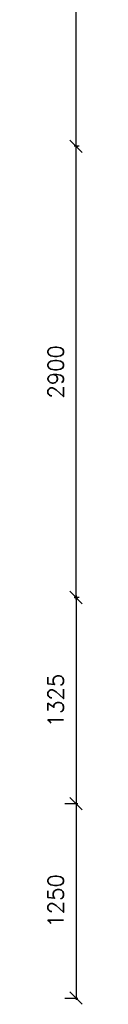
# Model space of a CAD drawing. Extents: x -161991 to 132574, y -998 to 324384.
# Tile 31 of 50: x 43371 to 43605, y 73657 to 79985. Entities that reach past the tile are written whole.
import ezdxf

# ---------------------------------------------------------------- set-up
doc = ezdxf.new("R2010")
doc.units = 0
doc.header["$LTSCALE"] = 50
doc.header["$MEASUREMENT"] = 0
doc.header["$PDSIZE"] = -1
doc.layers.get('0').update_dxf_attribs({"linetype": 'CONTINUOUS'})
doc.layers.get('DEFPOINTS').update_dxf_attribs({"linetype": 'CONTINUOUS'})
doc.layers.add('A--M$1A-_F123-', color=1, linetype='CONTINUOUS')
doc.styles.add('HIEMSTRA', font='romans.shx')
doc.dimstyles.get("Standard").update_dxf_attribs({"dimscale": 40, "dimtxt": 2.5, "dimasz": 2, "dimexe": 0.3, "dimexo": 0.3, "dimgap": 2, "dimtad": 1, "dimdec": 0, "dimzin": 0, "dimdsep": 46, "dimtxsty": 'HIEMSTRA', "dimblk1": 'OBLIQUE', "dimblk2": 'OBLIQUE', "dimsah": 1, "dimcen": 0.09, "dimdle": 0.3, "dimclrd": 2, "dimclre": 2, "dimclrt": 3, "dimadec": 0, "dimazin": 0, "dimtfac": 1, "dimtdec": 4, "dimtofl": 0, "dimtmove": 2, "dimatfit": 3, "dimldrblk": 'OBLIQUE', "dimfxl": 0, "dimtvp": 625, "dimtolj": 1, "dimtzin": 0, "dimarcsym": 0})

# ---------------------------------------------------------------- blocks, each defined once
blk = doc.blocks.new('_OBLIQUE')
at = {"color": 0, "linetype": 'ByBlock'}
blk.add_line((-0.5, -0.5), (0.5, 0.5), dxfattribs=at)
blk = doc.blocks.new('*D145')
at = {"color": 2, "linetype": 'ByBlock'}
for p, q in [((43034, 74946.8), (43117.6, 74946.8)), ((43105.6, 74958.8), (43105.6, 73684.8)), ((43034, 73696.8), (43117.6, 73696.8))]:
    blk.add_line(p, q, dxfattribs=at)
at = {"layer": 'DEFPOINTS', "color": 0, "linetype": 'ByBlock'}
for p in [(43022, 74946.8), (43022, 73696.8), (43105.6, 73696.8)]:
    blk.add_point(p, dxfattribs=at)
at = {"color": 2, "linetype": 'ByBlock', "xscale": 80, "yscale": 80, "zscale": 80}
for p, rotation in [((43105.6, 74946.8), 90), ((43105.6, 73696.8), 270)]:
    blk.add_blockref('_OBLIQUE', p, dxfattribs=dict(at, rotation=rotation))
at = {"color": 3, "linetype": 'ByBlock', "insert": (42975.6, 74321.8), "char_height": 100, "attachment_point": 5, "rotation": 90, "style": 'HIEMSTRA'}
blk.add_mtext('\\A1;1250', dxfattribs=at)
blk = doc.blocks.new('*D157')
at = {"color": 2, "linetype": 'ByBlock'}
for p, q in [((43095.7, 76271.4), (43117.6, 76271.4)), ((43105.6, 76283.4), (43105.6, 74934.8)), ((43095.7, 74946.8), (43117.6, 74946.8))]:
    blk.add_line(p, q, dxfattribs=at)
at = {"layer": 'DEFPOINTS', "color": 0, "linetype": 'ByBlock'}
for p in [(43083.7, 76271.4), (43083.7, 74946.8), (43105.6, 74946.8)]:
    blk.add_point(p, dxfattribs=at)
at = {"color": 2, "linetype": 'ByBlock', "xscale": 80, "yscale": 80, "zscale": 80}
for p, rotation in [((43105.6, 76271.4), 90), ((43105.6, 74946.8), 270)]:
    blk.add_blockref('_OBLIQUE', p, dxfattribs=dict(at, rotation=rotation))
at = {"color": 3, "linetype": 'ByBlock', "insert": (42975.6, 75609.1), "char_height": 100, "attachment_point": 5, "rotation": 90, "style": 'HIEMSTRA'}
blk.add_mtext('\\A1;1325', dxfattribs=at)
blk = doc.blocks.new('*D158')
at = {"color": 2, "linetype": 'ByBlock'}
for p, q in [((43126.3, 79171.8), (43093.6, 79171.8)), ((43105.6, 76259.4), (43105.6, 79183.8)), ((43126.3, 76271.4), (43093.6, 76271.4))]:
    blk.add_line(p, q, dxfattribs=at)
at = {"layer": 'DEFPOINTS', "color": 0, "linetype": 'ByBlock'}
for p in [(43105.6, 79171.8), (43138.3, 79171.8), (43138.3, 76271.4)]:
    blk.add_point(p, dxfattribs=at)
at = {"color": 2, "linetype": 'ByBlock', "xscale": 80, "yscale": 80, "zscale": 80}
for p, rotation in [((43105.6, 79171.8), 90), ((43105.6, 76271.4), 270)]:
    blk.add_blockref('_OBLIQUE', p, dxfattribs=dict(at, rotation=rotation))
at = {"color": 3, "linetype": 'ByBlock', "insert": (42975.6, 77721.6), "char_height": 100, "attachment_point": 5, "rotation": 90, "style": 'HIEMSTRA'}
blk.add_mtext('\\A1;2900', dxfattribs=at)
blk = doc.blocks.new('*D159')
at = {"color": 2, "linetype": 'ByBlock'}
for p, q in [((43105.6, 79159.8), (43105.6, 85008.8)), ((43106.2, 84996.8), (43117.6, 84996.8)), ((43106.2, 79171.8), (43117.6, 79171.8))]:
    blk.add_line(p, q, dxfattribs=at)
at = {"layer": 'DEFPOINTS', "color": 0, "linetype": 'ByBlock'}
for p in [(43094.2, 84996.8), (43105.6, 84996.8), (43094.2, 79171.8)]:
    blk.add_point(p, dxfattribs=at)
at = {"color": 2, "linetype": 'ByBlock', "xscale": 80, "yscale": 80, "zscale": 80}
for p, rotation in [((43105.6, 84996.8), 90), ((43105.6, 79171.8), 270)]:
    blk.add_blockref('_OBLIQUE', p, dxfattribs=dict(at, rotation=rotation))
at = {"color": 3, "linetype": 'ByBlock', "insert": (42975.6, 82084.3), "char_height": 100, "attachment_point": 5, "rotation": 90, "style": 'HIEMSTRA'}
blk.add_mtext('\\A1;5825', dxfattribs=at)

msp = doc.modelspace()

# ---------------------------------------------------------------- dimensions: what is measured, and where the dimension line sits
at = {"layer": 'A--M$1A-_F123-'}
for base, p1, p2, picture, middle in [((43565.1, 84996.8), (43553.7, 79171.8), (43553.7, 84996.8), '*D159', (43435.1, 82084.3)), ((43565.1, 79171.8), (43597.8, 76271.4), (43597.8, 79171.8), '*D158', (43435.1, 77721.6)), ((43565.1, 74946.8), (43543.2, 76271.4), (43543.2, 74946.8), '*D157', (43435.1, 75609.1)), ((43565.1, 73696.8), (43481.5, 74946.8), (43481.5, 73696.8), '*D145', (43435.1, 74321.8))]:
    dim = msp.add_linear_dim(base=base, p1=p1, p2=p2, angle=90, dimstyle='Standard', dxfattribs=at)
    dim.commit()
    dim.dimension.update_dxf_attribs({"geometry": picture, "text_midpoint": middle, "insert": (459.5, 0)})

doc.saveas('drawing.dxf')
